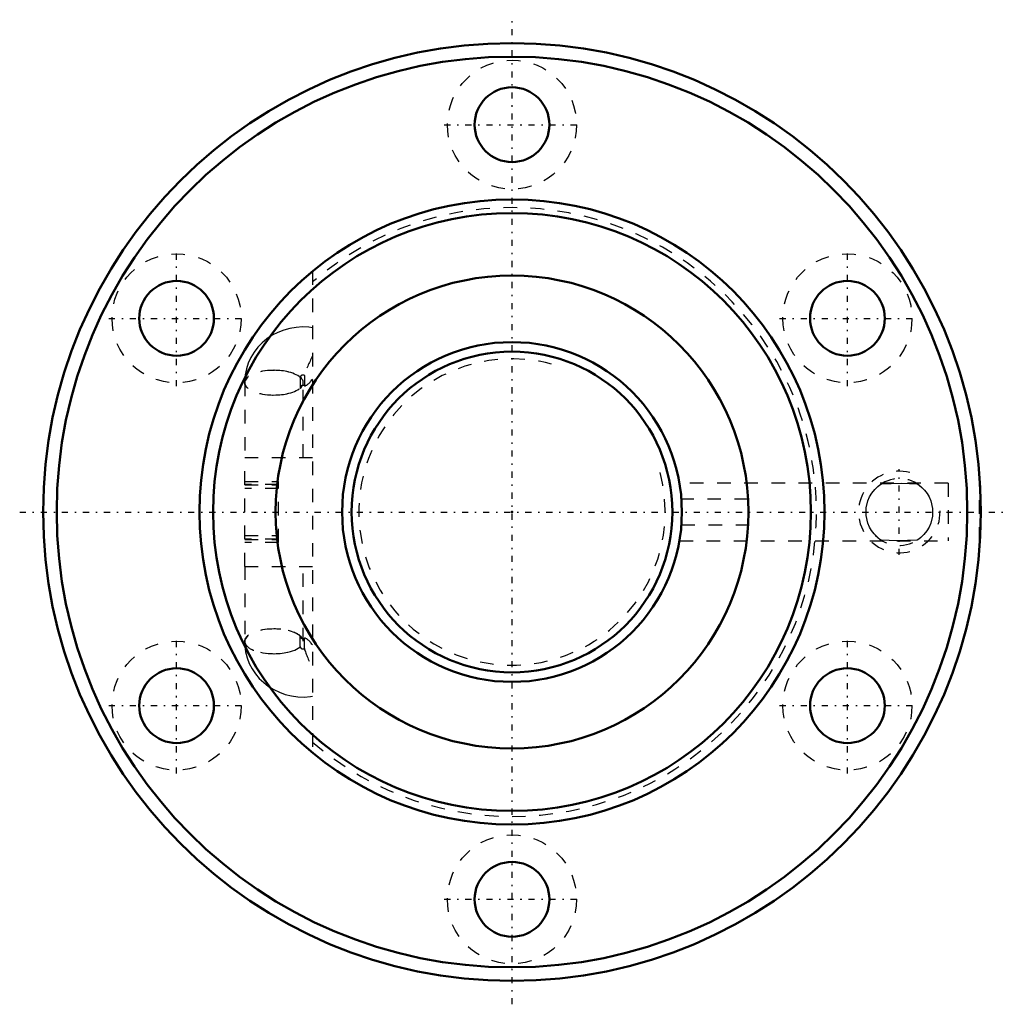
# Model space of a CAD drawing. Header units: millimetres. Extents: x -36.2 to 36.2, y -36.2 to 36.2.
import ezdxf

# ---------------------------------------------------------------- set-up
doc = ezdxf.new("R2010")
doc.units = ezdxf.units.MM
doc.linetypes.add('Center', pattern=[1.5, 0.45, -0.5, 0.05, -0.5])
doc.linetypes.add('Dashed', pattern=[2, 1, -1])
for name, color, linetype, lineweight in [('2d ConnectionPoints', 7, 'Continuous', 50), ('AM_0', 7, 'Continuous', 50), ('AM_5', 3, 'Continuous', 25), ('AM_7', 7, 'Center', 25), ('AM_9', 6, 'Dashed', 25)]:
    doc.layers.add(name, color=color, linetype=linetype, lineweight=lineweight)

# ---------------------------------------------------------------- blocks, each defined once
blk = doc.blocks.new('1_BIF2504V_10RR_Nut_0_in_BIF2504V_10RRG0_82LC0_000_2')
at = {"layer": 'AM_0'}
for centre, radius in [((0, 0), 34.5), ((0, 0), 33.5), ((0, 28.5), 2.75), ((0, 0), 23), ((0, 0), 22), ((0, 0), 17.4), ((-24.682, 14.25), 2.75), ((24.682, 14.25), 2.75), ((-24.682, -14.25), 2.75), ((24.682, -14.25), 2.75), ((0, -28.5), 2.75)]:
    blk.add_circle(centre, radius, dxfattribs=at)
at = {"layer": 'AM_5', "linetype": 'Dashed'}
blk.add_arc((28.5, 0), 3, 75, 15, dxfattribs=at)
at = {"layer": 'AM_7'}
for p, q in [((0, -36.225), (0, 36.225)), ((-4.987, 28.5), (4.988, 28.5)), ((-24.682, 9.262), (-24.682, 19.238)), ((24.682, 9.262), (24.682, 19.238)), ((-29.669, 14.25), (-19.694, 14.25)), ((19.694, 14.25), (29.669, 14.25)), ((28.5, -3.15), (28.5, 3.15)), ((-36.225, 0), (36.225, 0)), ((-24.682, -19.238), (-24.682, -9.262)), ((24.682, -19.238), (24.682, -9.262)), ((-29.669, -14.25), (-19.694, -14.25)), ((19.694, -14.25), (29.669, -14.25)), ((-4.987, -28.5), (4.988, -28.5))]:
    blk.add_line(p, q, dxfattribs=at)
at = {"layer": 'AM_9'}
for p, q in [((-14.67, 17.714), (-14.67, -17.714)), ((-19.66, 9.516), (-19.66, 4)), ((-15.58, 9.899), (-15.58, 9.134)), ((-15.36, 4), (-15.36, 9.516)), ((-15.28, 10.056), (-15.28, 9.291)), ((-19.67, -4), (-19.67, 4)), ((-19.67, 4), (-14.67, 4)), ((-19.67, 2.25), (-17.17, 2.25)), ((-17.17, -2.25), (-17.17, 2.25)), ((-17.17, 2.016), (-19.67, 2.016)), ((-19.67, 2), (-17.17, 2)), ((-17.17, 1.732), (-19.67, 1.732)), ((32.09, 2.125), (12.319, 2.125)), ((32.09, 2.125), (32.09, -2.125)), ((34.39, -2.125), (34.39, 2.125)), ((34.435, 2.125), (34.39, 2.125)), ((17.374, 0.951), (12.464, 0.951)), ((12.464, -0.951), (17.374, -0.951)), ((-19.67, -1.732), (-17.17, -1.732)), ((-17.17, -2), (-19.67, -2)), ((-19.67, -2.016), (-17.17, -2.016)), ((12.319, -2.125), (32.09, -2.125)), ((34.39, -2.125), (34.435, -2.125)), ((-17.17, -2.25), (-19.67, -2.25)), ((-19.67, -4), (-14.67, -4)), ((-19.66, -4), (-19.66, -9.516)), ((-15.36, -9.516), (-15.36, -4)), ((-15.58, -9.899), (-15.58, -9.134)), ((-15.28, -10.056), (-15.28, -9.291))]:
    blk.add_line(p, q, dxfattribs=at)
for points in [[(-14.669, 13.559), (-14.947, 13.594), (-15.414, 13.615), (-15.881, 13.587), (-16.343, 13.511), (-16.794, 13.387), (-17.229, 13.217), (-17.643, 13.003), (-18.029, 12.746), (-18.384, 12.451), (-18.702, 12.12), (-18.981, 11.758), (-19.216, 11.371), (-19.404, 10.962), (-19.545, 10.537), (-19.636, 10.101), (-19.677, 9.659), (-19.68, 9.516)], [(27.184, -2.077), (27.029, -1.969), (26.838, -1.812), (26.643, -1.611), (26.456, -1.366), (26.305, -1.107), (26.18, -0.815), (26.056, -0.266), (26.062, 0.316), (26.184, 0.826), (26.314, 1.125), (26.471, 1.388), (26.694, 1.667), (26.922, 1.885), (27.066, 1.997), (27.184, 2.077)], [(27.184, 2.077), (27.907, 2.104), (28.663, 2.11), (29.241, 2.101), (29.816, 2.077)], [(29.816, 2.077), (29.971, 1.969), (30.162, 1.812), (30.357, 1.611), (30.544, 1.366), (30.695, 1.107), (30.82, 0.815), (30.944, 0.266), (30.938, -0.316), (30.816, -0.826), (30.686, -1.125), (30.529, -1.388), (30.306, -1.667), (30.078, -1.885), (29.934, -1.997), (29.816, -2.077)], [(17.4, -0.016), (17.4, 0.078), (17.395, 0.437), (17.374, 0.951)], [(17.374, -0.951), (17.389, -0.626), (17.398, -0.273), (17.4, -0.016)], [(29.816, -2.077), (29.093, -2.104), (28.337, -2.11), (27.759, -2.101), (27.184, -2.077)], [(-19.68, -9.516), (-19.665, -9.861), (-19.601, -10.297), (-19.49, -10.724), (-19.331, -11.136), (-19.127, -11.529), (-18.88, -11.898), (-18.594, -12.241), (-18.27, -12.553), (-17.913, -12.83), (-17.526, -13.069), (-17.113, -13.268), (-16.679, -13.424), (-16.23, -13.534), (-15.769, -13.598), (-15.302, -13.614), (-14.835, -13.582), (-14.669, -13.559)]]:
    blk.add_lwpolyline(points, dxfattribs=at)
for centre in [(0, 28.5), (-24.682, 14.25), (24.682, 14.25), (-24.682, -14.25), (24.682, -14.25), (0, -28.5)]:
    blk.add_circle(centre, 4.75, dxfattribs=at)
for centre, radius, start, end in [((0, 0), 22.4, 229.08712, 130.91288), ((28.5, 0), 2.458, 51.94678, 137.40104), ((28.5, 0), 2.458, 356.93997, 2.52045), ((28.5, 0), 2.458, 224.08489, 309.20527)]:
    blk.add_arc(centre, radius, start, end, dxfattribs=at)
for centre, major_axis, ratio, start_param, end_param in [((-14.305, 11.204), (0.997, 1.905), 0.211309, 1.533411, 2.323039), ((-17.53, 9.516), (-2.15, 0), 0.422618, 3.576339, 8.990031), ((-17.51, 9.516), (2.15, 0), 0.422618, 1.575448, 4.707738), ((-17.51, 9.516), (2.15, 0), 0.422618, 4.707738, 7.858633), ((-15.38, 9.899), (-0.2, 0), 0.906308, 4.18879, 6.283185), ((-14.305, 11.204), (0.997, 1.905), 0.211309, 3.192532, 3.982159), ((-15.38, 9.134), (-0.2, 0), 0.906308, 4.18879, 6.283185), ((-17.51, -9.516), (2.15, 0), 0.422618, 1.575448, 6.283185), ((-17.53, -9.516), (2.15, 0), 0.422618, 0.434747, 3.005088), ((-17.51, -9.516), (2.15, 0), 0.422618, 0, 1.575448), ((-17.53, -9.516), (2.15, 0), 0.422618, 3.005088, 3.141846), ((-15.38, -9.134), (0.2, 0), 0.906308, 3.141593, 4.812556), ((-15.38, -9.134), (0.2, 0), 0.906308, 4.812556, 5.235988), ((-14.305, -11.204), (-0.997, 1.905), 0.211309, 5.442619, 6.232246), ((-17.53, -9.516), (2.15, 0), 0.422618, 3.141846, 4.71704), ((-17.53, -9.516), (2.15, 0), 0.422618, 4.71704, 5.848439), ((-15.38, -9.899), (0.2, 0), 0.906308, 3.141593, 3.235208), ((-15.38, -9.899), (0.2, 0), 0.906308, 3.235208, 5.235988), ((-14.305, -11.204), (-0.997, 1.905), 0.211309, 0.818554, 1.608181)]:
    blk.add_ellipse(centre, major_axis=major_axis, ratio=ratio, start_param=start_param, end_param=end_param, dxfattribs=at)
blk = doc.blocks.new('2_BIF2504V_10RR000_Shaft_0_in_BIF2504V_10RRG0_82LC0_000_2')
at = {"layer": 'AM_0'}
for radius in [12.5, 11.8]:
    blk.add_circle((0, 0), radius, dxfattribs=at)
at = {"layer": 'AM_5', "linetype": 'Dashed'}
blk.add_arc((0, 0), 11.273, 75, 15, dxfattribs=at)

msp = doc.modelspace()

# ---------------------------------------------------------------- linework, layer by layer
at = {"layer": '2d ConnectionPoints'}
msp.add_point((0, 0), dxfattribs=at)
msp.add_point((0, 0), dxfattribs=at)

# ---------------------------------------------------------------- block references
for name in ['1_BIF2504V_10RR_Nut_0_in_BIF2504V_10RRG0_82LC0_000_2', '2_BIF2504V_10RR000_Shaft_0_in_BIF2504V_10RRG0_82LC0_000_2']:
    msp.add_blockref(name, (0, 0))

doc.saveas('drawing.dxf')
